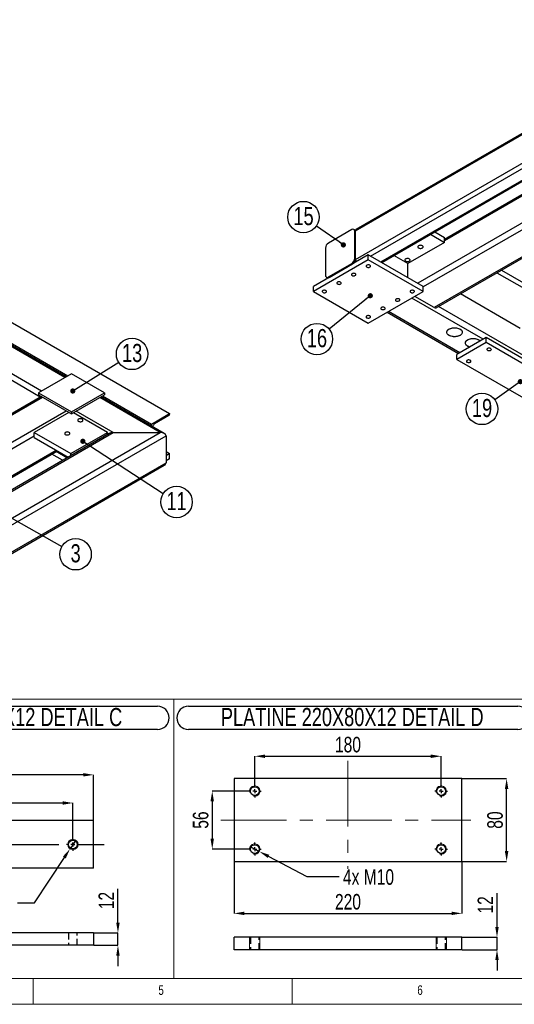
# Model space of a CAD drawing. Header units: millimetres. Extents: x 5 to 589, y 5 to 415.
# Tile 3 of 14: x 194 to 290, y 5 to 195. Entities that reach past the tile are written whole.
import ezdxf

# ---------------------------------------------------------------- set-up
doc = ezdxf.new("R2010")
doc.units = ezdxf.units.MM
doc.header["$PDSIZE"] = -1
doc.linetypes.add('CENTERX2', pattern=[20.32, 12.7, -2.54, 2.54, -2.54])
doc.linetypes.add('HIDDEN', pattern=[1.905, 1.27, -0.635])
for name, color, linetype in [('COTES', 1, 'Continuous'), ('NOTES', 6, 'Continuous'), ('TRAIT-FINS', 9, 'Continuous'), ('TRAIT-MIXTES', 3, 'CENTERX2'), ('TRAIT-TIRET', 2, 'HIDDEN')]:
    doc.layers.add(name, color=color, linetype=linetype)
doc.layers.add('TRAIT-FORT', color=4, linetype='Continuous', lineweight=25)
doc.styles.add('SLDTEXTSTYLE2', font='TXT', dxfattribs={"width": 0.75})
doc.dimstyles.new('SLDDIMSTYLE5', dxfattribs={"dimtxt": 0.18, "dimasz": 1, "dimexe": 0, "dimexo": 0.0625, "dimgap": 0, "dimtad": 0, "dimtih": 1, "dimtoh": 1, "dimdec": 0, "dimrnd": 1e-09, "dimzin": 0, "dimdsep": 46, "dimtxsty": 'Standard', "dimblk1": 'DOT', "dimblk2": 'DOT', "dimsah": 1, "dimcen": 0.09, "dimadec": 0, "dimazin": 0, "dimtfac": 1, "dimtdec": 0, "dimtofl": 0, "dimtmove": 0, "dimatfit": 3, "dimldrblk": 'DOT', "dimfxl": 1, "dimfrac": 2, "dimtolj": 1, "dimtzin": 0, "dimarcsym": 0})
doc.dimstyles.new('SLDDIMSTYLE7', dxfattribs={"dimtxt": 3, "dimasz": 2, "dimexe": 0, "dimexo": 0.0625, "dimgap": 0.75, "dimtad": 1, "dimdec": 0, "dimlfac": 5, "dimrnd": 1e-09, "dimzin": 12, "dimdsep": 46, "dimtxsty": 'SLDTEXTSTYLE2', "dimsah": 1, "dimcen": 0.09, "dimadec": 0, "dimazin": 3, "dimtfac": 1, "dimtdec": 0, "dimtmove": 0, "dimatfit": 0, "dimfxl": 1, "dimfrac": 2, "dimtolj": 1, "dimtzin": 12, "dimarcsym": 0})
doc.dimstyles.new('SLDDIMSTYLE8', dxfattribs={"dimtxt": 3, "dimasz": 2, "dimexe": 0, "dimexo": 0.0625, "dimgap": 0.75, "dimtad": 1, "dimdec": 0, "dimlfac": 5, "dimrnd": 1e-09, "dimzin": 12, "dimdsep": 46, "dimtxsty": 'SLDTEXTSTYLE2', "dimsah": 1, "dimcen": 0.09, "dimadec": 0, "dimazin": 3, "dimtfac": 1, "dimtdec": 0, "dimtofl": 0, "dimtmove": 0, "dimatfit": 3, "dimfxl": 1, "dimfrac": 2, "dimtolj": 1, "dimtzin": 12, "dimarcsym": 0})
doc.dimstyles.new('SLDDIMSTYLE9', dxfattribs={"dimtxt": 3, "dimasz": 2, "dimexe": 0, "dimexo": 0.0625, "dimgap": 0.75, "dimtad": 0, "dimtih": 1, "dimtoh": 1, "dimdec": 0, "dimlfac": 5, "dimrnd": 1e-09, "dimzin": 12, "dimdsep": 46, "dimtxsty": 'SLDTEXTSTYLE2', "dimblk1": 'NONE', "dimsah": 1, "dimcen": 0, "dimadec": 0, "dimazin": 3, "dimtfac": 1, "dimtdec": 0, "dimtmove": 0, "dimatfit": 3, "dimldrblk": 'NONE', "dimfxl": 1, "dimfrac": 2, "dimtolj": 1, "dimtzin": 12, "dimarcsym": 0})

# ---------------------------------------------------------------- blocks, each defined once
blk = doc.blocks.new('SW_NOTE_7')
at = {"layer": 'NOTES', "color": 0}
blk.add_circle((2.64, -1.5), 3.04, dxfattribs=at)
at = {"layer": 'NOTES', "color": 0, "insert": (2.65, 0.44), "char_height": 3.5, "attachment_point": 2, "style": 'SLDTEXTSTYLE2'}
blk.add_mtext('3', dxfattribs=at)
blk = doc.blocks.new('_Dot')
at = {"color": 0, "linetype": 'ByBlock', "lineweight": -2}
blk.add_line((-0.5, 0), (-1, 0), dxfattribs=at)
at = {"color": 0, "linetype": 'ByBlock', "const_width": 0.5}
blk.add_lwpolyline([(-0.25, 0, 1), (0.25, 0, 1)], format="xyb", close=True, dxfattribs=at)
blk = doc.blocks.new('SW_NOTE_14')
at = {"layer": 'NOTES', "color": 0}
blk.add_circle((2.58, 1.61), 3.04, dxfattribs=at)
at = {"layer": 'NOTES', "color": 0, "insert": (2.59, 3.55), "char_height": 3.5, "attachment_point": 2, "style": 'SLDTEXTSTYLE2'}
blk.add_mtext('13', dxfattribs=at)
blk = doc.blocks.new('SW_NOTE_15')
at = {"layer": 'NOTES', "color": 0}
blk.add_circle((2.55, -1.65), 3.04, dxfattribs=at)
at = {"layer": 'NOTES', "color": 0, "insert": (2.56, 0.28), "char_height": 3.5, "attachment_point": 2, "style": 'SLDTEXTSTYLE2'}
blk.add_mtext('11', dxfattribs=at)
blk = doc.blocks.new('SW_NOTE_23')
at = {"layer": 'NOTES', "color": 0}
blk.add_circle((-2.49, 1.74), 3.04, dxfattribs=at)
at = {"layer": 'NOTES', "color": 0, "insert": (-2.48, 3.68), "char_height": 3.5, "attachment_point": 2, "style": 'SLDTEXTSTYLE2'}
blk.add_mtext('15', dxfattribs=at)
blk = doc.blocks.new('SW_NOTE_31')
at = {"layer": 'NOTES', "color": 0}
blk.add_circle((-2.48, -1.76), 3.04, dxfattribs=at)
at = {"layer": 'NOTES', "color": 0, "insert": (-2.47, 0.17), "char_height": 3.5, "attachment_point": 2, "style": 'SLDTEXTSTYLE2'}
blk.add_mtext('19', dxfattribs=at)
blk = doc.blocks.new('SW_NOTE_32')
at = {"layer": 'NOTES', "color": 0}
blk.add_circle((-2.36, -1.92), 3.04, dxfattribs=at)
at = {"layer": 'NOTES', "color": 0, "insert": (-2.35, 0.02), "char_height": 3.5, "attachment_point": 2, "style": 'SLDTEXTSTYLE2'}
blk.add_mtext('16', dxfattribs=at)
blk = doc.blocks.new('_D_38')
at = {"layer": 'COTES', "color": 0, "lineweight": -2, "transparency": 16777216}
for p, q in [((238.45, 46.18), (231.56, 46.18)), ((231.56, 44.18), (231.56, 36.98)), ((238.45, 34.98), (231.56, 34.98))]:
    blk.add_line(p, q, dxfattribs=at)
at = {"layer": 'COTES', "color": 0, "transparency": 16777216}
for points in [[(231.22, 44.18), (231.89, 44.18), (231.56, 46.18)], [(231.22, 36.98), (231.89, 36.98), (231.56, 34.98)]]:
    blk.add_solid(points, dxfattribs=at)
at = {"layer": 'Defpoints', "color": 0, "transparency": 16777216}
for p in [(238.52, 46.18), (231.56, 34.98), (238.52, 34.98)]:
    blk.add_point(p, dxfattribs=at)
at = {"layer": 'COTES', "color": 0, "transparency": 16777216, "insert": (227.81, 40.58), "char_height": 3, "attachment_point": 2, "rotation": 90, "style": 'SLDTEXTSTYLE2'}
blk.add_mtext('\\A1;56', dxfattribs=at)
blk = doc.blocks.new('_D_39')
at = {"layer": 'COTES', "color": 0, "lineweight": -2, "transparency": 16777216}
for p, q in [((279.83, 48.58), (288.41, 48.58)), ((288.41, 34.58), (288.41, 46.58)), ((279.83, 32.58), (288.41, 32.58))]:
    blk.add_line(p, q, dxfattribs=at)
at = {"layer": 'COTES', "color": 0, "transparency": 16777216}
for points in [[(288.07, 46.58), (288.74, 46.58), (288.41, 48.58)], [(288.07, 34.58), (288.74, 34.58), (288.41, 32.58)]]:
    blk.add_solid(points, dxfattribs=at)
at = {"layer": 'Defpoints', "color": 0, "transparency": 16777216}
for p in [(279.77, 48.58), (288.41, 48.58), (279.77, 32.58)]:
    blk.add_point(p, dxfattribs=at)
at = {"layer": 'COTES', "color": 0, "transparency": 16777216, "insert": (284.66, 40.58), "char_height": 3, "attachment_point": 2, "rotation": 90, "style": 'SLDTEXTSTYLE2'}
blk.add_mtext('\\A1;80', dxfattribs=at)
blk = doc.blocks.new('_D_40')
at = {"layer": 'COTES', "color": 0, "lineweight": -2, "transparency": 16777216}
for p, q in [((239.77, 47.5), (239.77, 52.91)), ((241.77, 52.91), (273.77, 52.91)), ((275.77, 47.5), (275.77, 52.91))]:
    blk.add_line(p, q, dxfattribs=at)
at = {"layer": 'COTES', "color": 0, "transparency": 16777216}
for points in [[(241.77, 53.24), (241.77, 52.57), (239.77, 52.91)], [(273.77, 53.24), (273.77, 52.57), (275.77, 52.91)]]:
    blk.add_solid(points, dxfattribs=at)
at = {"layer": 'Defpoints', "color": 0, "transparency": 16777216}
for p in [(275.77, 52.91), (239.77, 47.43), (275.77, 47.43)]:
    blk.add_point(p, dxfattribs=at)
at = {"layer": 'COTES', "color": 0, "transparency": 16777216, "insert": (257.77, 56.66), "char_height": 3, "attachment_point": 2, "style": 'SLDTEXTSTYLE2'}
blk.add_mtext('\\A1;180', dxfattribs=at)
blk = doc.blocks.new('_D_41')
at = {"layer": 'COTES', "color": 0, "lineweight": -2, "transparency": 16777216}
for p, q in [((235.77, 32.52), (235.77, 22.56)), ((279.77, 32.52), (279.77, 22.56)), ((237.77, 22.56), (277.77, 22.56))]:
    blk.add_line(p, q, dxfattribs=at)
at = {"layer": 'COTES', "color": 0, "transparency": 16777216}
for points in [[(237.77, 22.9), (237.77, 22.23), (235.77, 22.56)], [(277.77, 22.9), (277.77, 22.23), (279.77, 22.56)]]:
    blk.add_solid(points, dxfattribs=at)
at = {"layer": 'Defpoints', "color": 0, "transparency": 16777216}
for p in [(235.77, 32.58), (279.77, 32.58), (279.77, 22.56)]:
    blk.add_point(p, dxfattribs=at)
at = {"layer": 'COTES', "color": 0, "transparency": 16777216, "insert": (257.77, 26.31), "char_height": 3, "attachment_point": 2, "style": 'SLDTEXTSTYLE2'}
blk.add_mtext('\\A1;220', dxfattribs=at)
blk = doc.blocks.new('_D_42')
at = {"layer": 'COTES', "color": 0, "lineweight": -2, "transparency": 16777216}
for p, q in [((238.88, 35.46), (240.65, 34.51)), ((249.88, 29.59), (242.41, 33.57)), ((256.05, 29.59), (249.88, 29.59))]:
    blk.add_line(p, q, dxfattribs=at)
at = {"layer": 'COTES', "color": 0, "transparency": 16777216}
blk.add_solid([(242.57, 33.87), (242.26, 33.28), (240.65, 34.51)], dxfattribs=at)
at = {"layer": 'Defpoints', "color": 0, "transparency": 16777216}
for p in [(238.88, 35.46), (240.65, 34.51)]:
    blk.add_point(p, dxfattribs=at)
at = {"layer": 'COTES', "color": 0, "transparency": 16777216, "insert": (256.8, 31.09), "char_height": 3, "attachment_point": 1, "style": 'SLDTEXTSTYLE2'}
blk.add_mtext('\\A1;4x M10', dxfattribs=at)
blk = doc.blocks.new('_None')
blk = doc.blocks.new('SW_NOTE_36')
at = {"layer": 'NOTES', "color": 0}
for p, q in [((-0.06, 4.83), (63.56, 4.83)), ((63.56, 0.34), (-0.06, 0.34))]:
    blk.add_line(p, q, dxfattribs=at)
for centre, start, end in [((-0.06, 2.59), 90, 270), ((63.56, 2.59), 270, 90)]:
    blk.add_arc(centre, 2.25, start, end, dxfattribs=at)
at = {"layer": 'NOTES', "color": 0, "insert": (31.55, 4.51), "char_height": 3.5, "attachment_point": 2, "style": 'SLDTEXTSTYLE2'}
blk.add_mtext('PLATINE 220X80X12 DETAIL D', dxfattribs=at)
blk = doc.blocks.new('SW_CENTERMARKSYMBOL_20')
at = {"layer": 'TRAIT-MIXTES', "color": 0}
for p, q in [((-0.8, 0), (-1.25, 0)), ((0, 0), (-0.4, 0)), ((0, 0.8), (0, 1.25)), ((0, 0), (0, 0.4)), ((0, 0), (0, -0.4)), ((0, 0), (0.4, 0)), ((0.8, 0), (1.25, 0)), ((0, -0.8), (0, -1.25))]:
    blk.add_line(p, q, dxfattribs=at)
blk = doc.blocks.new('SW_CENTERMARKSYMBOL_21')
at = {"layer": 'TRAIT-MIXTES', "color": 0}
for p, q in [((-0.8, 0), (-1.25, 0)), ((0, 0), (-0.4, 0)), ((0, 0.8), (0, 1.25)), ((0, 0), (0, 0.4)), ((0, 0), (0, -0.4)), ((0, 0), (0.4, 0)), ((0.8, 0), (1.25, 0)), ((0, -0.8), (0, -1.25))]:
    blk.add_line(p, q, dxfattribs=at)
blk = doc.blocks.new('SW_CENTERMARKSYMBOL_22')
at = {"layer": 'TRAIT-MIXTES', "color": 0}
for p, q in [((-0.8, 0), (-1.25, 0)), ((0, 0), (-0.4, 0)), ((0, 0.8), (0, 1.25)), ((0, 0), (0, 0.4)), ((0, 0), (0, -0.4)), ((0, 0), (0.4, 0)), ((0.8, 0), (1.25, 0)), ((0, -0.8), (0, -1.25))]:
    blk.add_line(p, q, dxfattribs=at)
blk = doc.blocks.new('SW_CENTERMARKSYMBOL_23')
at = {"layer": 'TRAIT-MIXTES', "color": 0}
for p, q in [((-0.8, 0), (-1.25, 0)), ((0, 0), (-0.4, 0)), ((0, 0.8), (0, 1.25)), ((0, 0), (0, 0.4)), ((0, 0), (0, -0.4)), ((0, 0), (0.4, 0)), ((0.8, 0), (1.25, 0)), ((0, -0.8), (0, -1.25))]:
    blk.add_line(p, q, dxfattribs=at)
blk = doc.blocks.new('_D_50')
at = {"layer": 'COTES', "color": 0, "lineweight": -2, "transparency": 16777216}
for p, q in [((205.2, 36.7), (204.1, 35.03)), ((197.22, 24.58), (203, 33.36)), ((193.95, 24.58), (197.22, 24.58))]:
    blk.add_line(p, q, dxfattribs=at)
at = {"layer": 'COTES', "color": 0, "transparency": 16777216}
blk.add_solid([(202.72, 33.54), (203.28, 33.18), (204.1, 35.03)], dxfattribs=at)
at = {"layer": 'Defpoints', "color": 0, "transparency": 16777216}
for p in [(205.2, 36.7), (204.1, 35.03)]:
    blk.add_point(p, dxfattribs=at)
at = {"layer": 'COTES', "color": 0, "transparency": 16777216, "insert": (181.57, 26.08), "char_height": 3, "attachment_point": 1, "style": 'SLDTEXTSTYLE2'}
blk.add_mtext('\\A1;2x M10', dxfattribs=at)
blk = doc.blocks.new('_D_51')
at = {"layer": 'COTES', "color": 0, "lineweight": -2, "transparency": 16777216}
for p, q in [((168.65, 37.18), (168.65, 43.88)), ((170.65, 43.88), (202.65, 43.88)), ((204.65, 37.18), (204.65, 43.88))]:
    blk.add_line(p, q, dxfattribs=at)
at = {"layer": 'COTES', "color": 0, "transparency": 16777216}
for points in [[(170.65, 44.21), (170.65, 43.54), (168.65, 43.88)], [(202.65, 44.21), (202.65, 43.54), (204.65, 43.88)]]:
    blk.add_solid(points, dxfattribs=at)
at = {"layer": 'Defpoints', "color": 0, "transparency": 16777216}
for p in [(204.65, 43.88), (168.65, 37.12), (204.65, 37.12)]:
    blk.add_point(p, dxfattribs=at)
at = {"layer": 'COTES', "color": 0, "transparency": 16777216, "insert": (186.65, 47.63), "char_height": 3, "attachment_point": 2, "style": 'SLDTEXTSTYLE2'}
blk.add_mtext('\\A1;=180=', dxfattribs=at)
blk = doc.blocks.new('_D_52')
at = {"layer": 'COTES', "color": 0, "lineweight": -2, "transparency": 16777216}
for p, q in [((164.65, 40.53), (164.65, 49.32)), ((206.65, 49.32), (166.65, 49.32)), ((208.65, 40.53), (208.65, 49.32))]:
    blk.add_line(p, q, dxfattribs=at)
at = {"layer": 'COTES', "color": 0, "transparency": 16777216}
for points in [[(166.65, 49.66), (166.65, 48.99), (164.65, 49.32)], [(206.65, 49.66), (206.65, 48.99), (208.65, 49.32)]]:
    blk.add_solid(points, dxfattribs=at)
at = {"layer": 'Defpoints', "color": 0, "transparency": 16777216}
for p in [(164.65, 49.32), (164.65, 40.47), (208.65, 40.47)]:
    blk.add_point(p, dxfattribs=at)
at = {"layer": 'COTES', "color": 0, "transparency": 16777216, "insert": (186.65, 53.07), "char_height": 3, "attachment_point": 2, "style": 'SLDTEXTSTYLE2'}
blk.add_mtext('\\A1;=220=', dxfattribs=at)
blk = doc.blocks.new('SW_NOTE_38')
at = {"layer": 'NOTES', "color": 0}
for p, q in [((-0.1, 4.84), (63.94, 4.84)), ((63.94, 0.35), (-0.1, 0.35))]:
    blk.add_line(p, q, dxfattribs=at)
for centre, start, end in [((-0.1, 2.6), 90, 270), ((63.94, 2.6), 270, 90)]:
    blk.add_arc(centre, 2.25, start, end, dxfattribs=at)
at = {"layer": 'NOTES', "color": 0, "insert": (31.77, 4.51), "char_height": 3.5, "attachment_point": 2, "style": 'SLDTEXTSTYLE2'}
blk.add_mtext('PLATINE 220X46X12 DETAIL C', dxfattribs=at)
blk = doc.blocks.new('SW_CENTERMARKSYMBOL_28')
at = {"layer": 'TRAIT-MIXTES', "color": 0}
for p, q in [((-0.8, 0), (-1.25, 0)), ((0, 0), (-0.4, 0)), ((0, 0.8), (0, 1.25)), ((0, 0), (0, 0.4)), ((0, 0), (0, -0.4)), ((0, 0), (0.4, 0)), ((0.8, 0), (6.02, 0)), ((0, -0.8), (0, -1.25))]:
    blk.add_line(p, q, dxfattribs=at)
blk = doc.blocks.new('SW_CENTERMARKSYMBOL_29')
at = {"layer": 'TRAIT-MIXTES', "color": 0}
for p, q in [((-0.8, 0), (-5.85, 0)), ((0, 0), (-0.4, 0)), ((0, 0.8), (0, 1.25)), ((0, 0), (0, 0.4)), ((0, 0), (0, -0.4)), ((0, 0), (0.4, 0)), ((0.8, 0), (33.27, 0)), ((0, -0.8), (0, -1.25))]:
    blk.add_line(p, q, dxfattribs=at)
blk = doc.blocks.new('_D_54')
at = {"layer": 'COTES', "color": 0, "lineweight": -2, "transparency": 16777216}
for p, q in [((213.35, 20.79), (213.35, 27.29)), ((208.71, 18.79), (213.35, 18.79)), ((213.35, 16.39), (213.35, 18.79)), ((208.71, 16.39), (213.35, 16.39)), ((213.35, 14.39), (213.35, 12.39))]:
    blk.add_line(p, q, dxfattribs=at)
at = {"layer": 'COTES', "color": 0, "transparency": 16777216}
for points in [[(213.01, 20.79), (213.68, 20.79), (213.35, 18.79)], [(213.01, 14.39), (213.68, 14.39), (213.35, 16.39)]]:
    blk.add_solid(points, dxfattribs=at)
at = {"layer": 'Defpoints', "color": 0, "transparency": 16777216}
for p in [(208.65, 18.79), (208.65, 16.39), (213.35, 16.39)]:
    blk.add_point(p, dxfattribs=at)
at = {"layer": 'COTES', "color": 0, "transparency": 16777216, "insert": (209.6, 25.04), "char_height": 3, "attachment_point": 2, "rotation": 90, "style": 'SLDTEXTSTYLE2'}
blk.add_mtext('\\A1;12', dxfattribs=at)
blk = doc.blocks.new('_D_55')
at = {"layer": 'COTES', "color": 0, "lineweight": -2, "transparency": 16777216}
for p, q in [((286.55, 19.95), (286.55, 26.45)), ((279.83, 17.95), (286.55, 17.95)), ((286.55, 15.55), (286.55, 17.95)), ((279.83, 15.55), (286.55, 15.55)), ((286.55, 13.55), (286.55, 11.55))]:
    blk.add_line(p, q, dxfattribs=at)
at = {"layer": 'COTES', "color": 0, "transparency": 16777216}
for points in [[(286.21, 19.95), (286.88, 19.95), (286.55, 17.95)], [(286.21, 13.55), (286.88, 13.55), (286.55, 15.55)]]:
    blk.add_solid(points, dxfattribs=at)
at = {"layer": 'Defpoints', "color": 0, "transparency": 16777216}
for p in [(279.77, 17.95), (286.55, 17.95), (279.77, 15.55)]:
    blk.add_point(p, dxfattribs=at)
at = {"layer": 'COTES', "color": 0, "transparency": 16777216, "insert": (282.8, 24.2), "char_height": 3, "attachment_point": 2, "rotation": 90, "style": 'SLDTEXTSTYLE2'}
blk.add_mtext('\\A1;12', dxfattribs=at)

msp = doc.modelspace()

# ---------------------------------------------------------------- linework, layer by layer
at = {"lineweight": 18}
for p, q in [((153.58, 63.91), (224.16, 63.91)), ((224.16, 10), (224.16, 63.91)), ((224.16, 10), (224.16, 63.91)), ((224.16, 63.91), (364.09, 63.91)), ((10, 10), (584, 10)), ((153.58, 10), (224.16, 10)), ((197, 10), (197, 5)), ((224.16, 10), (294.13, 10)), ((247, 5), (247, 10)), ((5, 5), (589, 5))]:
    msp.add_line(p, q, dxfattribs=at)
at = {"layer": 'TRAIT-FINS', "lineweight": 18}
for p, q in [((238.77, 15.55), (238.77, 17.95)), ((240.77, 17.95), (238.77, 17.95)), ((238.77, 15.55), (238.77, 17.95)), ((240.77, 17.95), (238.77, 17.95)), ((240.77, 15.55), (240.77, 17.95)), ((240.77, 15.55), (240.77, 17.95)), ((274.77, 15.55), (274.77, 17.95)), ((276.77, 17.95), (274.77, 17.95)), ((274.77, 15.55), (274.77, 17.95)), ((276.77, 17.95), (274.77, 17.95)), ((276.77, 15.55), (276.77, 17.95)), ((276.77, 15.55), (276.77, 17.95))]:
    msp.add_line(p, q, dxfattribs=at)
msp.add_circle((204.65, 35.87), 1, dxfattribs=at)
for centre in [(239.77, 46.18), (275.77, 46.18), (239.77, 34.98), (275.77, 34.98)]:
    msp.add_arc(centre, 1, 255, 195, dxfattribs=at)
at = {"layer": 'TRAIT-FORT', "lineweight": 25}
for p, q in [((203.11, 126.05), (83.47, 195.12)), ((203.35, 126.19), (83.87, 195.16)), ((92.52, 194.63), (223.33, 119.11)), ((198.59, 123.44), (78.94, 192.51)), ((88.98, 192.59), (203.68, 126.38)), ((259.22, 154.38), (310.35, 183.9)), ((310.37, 184.12), (259.35, 154.66)), ((259.22, 148.83), (310.42, 178.39)), ((262.12, 149.52), (310.91, 177.69)), ((264.1, 148.38), (312.89, 176.55)), ((264.28, 148.28), (313.19, 176.52)), ((319.54, 172.14), (271.24, 144.26)), ((320.67, 171.49), (272.3, 143.56)), ((305.94, 169.78), (276.4, 152.73)), ((306.17, 169.65), (276.4, 152.46)), ((325.69, 169.16), (274.42, 139.56)), ((274.82, 139.52), (326.09, 169.12)), ((258.51, 154.63), (253.99, 152.02)), ((259.06, 154.59), (258.91, 154.67)), ((259.23, 154.48), (259.06, 154.59)), ((259.08, 149.08), (259.08, 154.3)), ((259.08, 154.3), (259.22, 154.22)), ((259.22, 148.83), (259.22, 154.38)), ((259.22, 148.99), (259.22, 154.22)), ((274.53, 154.2), (276.4, 153.12)), ((276.4, 152.14), (269.33, 148.06)), ((273.68, 153.71), (276.4, 152.14)), ((276.4, 152.14), (276.4, 153.12)), ((253.42, 151.04), (253.42, 145.81)), ((261.7, 149.77), (251.09, 143.65)), ((261.7, 148.79), (251.09, 142.67)), ((259.08, 149.08), (259.22, 148.99)), ((261.7, 148.79), (261.7, 149.77)), ((272.3, 143.65), (261.7, 149.77)), ((272.3, 142.67), (261.7, 148.79)), ((269.33, 148.06), (266.61, 149.63)), ((253.99, 145.48), (258.51, 148.1)), ((254.13, 145.4), (258.66, 148.01)), ((258.51, 148.1), (258.66, 148.01)), ((269.33, 145.36), (269.33, 148.06)), ((287.39, 146.78), (298.11, 140.59)), ((253.59, 145.44), (253.73, 145.36)), ((253.73, 145.36), (253.9, 145.27)), ((253.99, 145.48), (254.13, 145.4)), ((286.54, 146.29), (298.11, 139.61)), ((251.09, 142.67), (251.09, 143.65)), ((251.09, 142.67), (261.7, 136.54)), ((261.7, 136.54), (272.3, 142.67)), ((272.3, 142.67), (272.3, 143.65)), ((283.9, 133.44), (270.11, 141.4)), ((274.42, 139.56), (270.68, 141.73)), ((291.04, 135.52), (279.47, 142.21)), ((321.66, 112.95), (275.22, 139.76)), ((265.35, 138.65), (279.14, 130.69)), ((279.37, 130.83), (265.59, 138.79)), ((284.46, 133.77), (278.81, 130.5)), ((284.46, 132.79), (284.46, 133.77)), ((300.02, 124.79), (284.46, 133.77)), ((284.46, 132.79), (278.81, 129.52)), ((300.02, 123.81), (284.46, 132.79)), ((198.35, 122.27), (184.44, 130.3)), ((278.81, 129.52), (278.81, 130.5)), ((278.81, 129.52), (294.36, 120.54)), ((204.38, 126.79), (198.02, 123.11)), ((210.75, 123.11), (204.38, 126.79)), ((198.56, 122.39), (147.49, 92.91)), ((147.89, 92.87), (198.8, 122.26)), ((198.02, 123.11), (204.38, 119.44)), ((198.02, 123.11), (198.02, 122.71)), ((198.02, 122.71), (204.38, 119.03)), ((204.38, 119.44), (210.75, 123.11)), ((204.38, 119.03), (210.75, 122.71)), ((221.5, 115.44), (209.83, 122.18)), ((222.3, 115.25), (210.06, 122.31)), ((210.39, 122.5), (219.8, 117.07)), ((210.75, 123.11), (210.75, 122.71)), ((152.41, 90.25), (203.32, 119.64)), ((203.89, 119.32), (197.17, 115.44)), ((204.38, 119.44), (204.38, 119.03)), ((211.31, 115.44), (204.74, 119.24)), ((212.44, 115.44), (205.3, 119.56)), ((219.8, 117.07), (223.33, 119.11)), ((223.16, 118.69), (220.44, 117.11)), ((223.33, 119.11), (223.33, 118.99)), ((219.8, 116.69), (219.8, 117.07)), ((160.05, 79.97), (221.5, 115.44)), ((160.05, 85.19), (212.44, 115.44)), ((211.65, 115.25), (160.05, 85.46)), ((160.05, 78.66), (222.63, 114.79)), ((160.61, 93.68), (197.17, 114.79)), ((197.17, 114.46), (197.17, 115.44)), ((197.17, 115.44), (204.24, 111.36)), ((197.17, 114.46), (203.73, 110.68)), ((204.24, 111.36), (211.31, 115.44)), ((211.31, 115.06), (211.31, 115.44)), ((212.44, 115.44), (221.5, 115.44)), ((222.63, 114.79), (222.63, 109.56)), ((165.14, 91.07), (201.41, 112.01)), ((165.37, 90.93), (201.65, 111.88)), ((202.66, 110.06), (200.59, 111.26)), ((203.51, 110.55), (201.44, 111.75)), ((204.24, 110.98), (204.24, 111.36)), ((222.63, 111.77), (223.33, 111.36)), ((223.33, 111.36), (222.63, 110.95)), ((223.33, 110.38), (222.63, 109.97)), ((223.33, 110.38), (223.33, 111.36)), ((160.05, 73.43), (222.63, 109.56)), ((160.05, 73.16), (222.3, 109.1)), ((279.77, 48.58), (235.77, 48.58)), ((235.77, 48.58), (235.77, 32.58)), ((279.77, 32.58), (279.77, 48.58)), ((208.65, 40.47), (164.65, 40.47)), ((208.65, 31.27), (208.65, 40.47)), ((235.77, 32.58), (279.77, 32.58)), ((208.65, 31.27), (164.65, 31.27)), ((208.65, 18.79), (164.65, 18.79)), ((208.65, 18.79), (208.65, 16.39)), ((279.77, 17.95), (235.77, 17.95)), ((235.77, 15.55), (235.77, 17.95)), ((279.77, 15.55), (279.77, 17.95)), ((208.65, 16.39), (164.65, 16.39)), ((279.77, 15.55), (235.77, 15.55))]:
    msp.add_line(p, q, dxfattribs=at)
at = {"layer": 'TRAIT-FORT', "lineweight": 25, "flags": 128}
for points in [[(271.41, 151.5), (271.32, 151.44), (271.27, 151.36), (271.26, 151.28), (271.28, 151.2), (271.34, 151.13), (271.43, 151.07), (271.55, 151.03), (271.68, 151), (271.82, 151), (271.95, 151.02), (272.08, 151.06), (272.17, 151.12), (272.24, 151.19), (272.27, 151.26), (272.27, 151.34), (272.23, 151.42), (272.15, 151.49), (272.05, 151.54), (271.92, 151.57), (271.78, 151.59), (271.65, 151.58), (271.52, 151.55), (271.41, 151.5)], [(268.92, 148.95), (268.83, 148.89), (268.78, 148.81), (268.77, 148.73), (268.79, 148.65), (268.85, 148.58), (268.94, 148.52), (269.06, 148.48), (269.19, 148.45), (269.33, 148.45), (269.46, 148.47), (269.59, 148.51), (269.68, 148.56), (269.75, 148.63), (269.79, 148.71), (269.78, 148.79), (269.74, 148.87), (269.66, 148.93), (269.56, 148.99), (269.43, 149.02), (269.3, 149.04), (269.16, 149.03), (269.03, 149), (268.92, 148.95)], [(261.4, 147.74), (261.32, 147.68), (261.28, 147.61), (261.27, 147.54), (261.31, 147.47), (261.37, 147.4), (261.47, 147.36), (261.59, 147.33), (261.71, 147.32), (261.84, 147.33), (261.95, 147.37), (262.04, 147.42), (262.1, 147.48), (262.12, 147.56), (262.11, 147.63), (262.06, 147.7), (261.97, 147.75), (261.87, 147.79), (261.74, 147.81), (261.62, 147.81), (261.5, 147.78), (261.4, 147.74)], [(255.74, 144.47), (255.66, 144.41), (255.62, 144.34), (255.62, 144.27), (255.65, 144.2), (255.72, 144.14), (255.81, 144.09), (255.93, 144.06), (256.06, 144.05), (256.18, 144.07), (256.29, 144.1), (256.38, 144.15), (256.44, 144.22), (256.46, 144.29), (256.45, 144.36), (256.4, 144.43), (256.32, 144.49), (256.21, 144.52), (256.09, 144.54), (255.96, 144.54), (255.84, 144.52), (255.74, 144.47)], [(258.57, 146.11), (258.49, 146.05), (258.45, 145.98), (258.45, 145.9), (258.48, 145.83), (258.55, 145.77), (258.64, 145.72), (258.76, 145.69), (258.88, 145.69), (259.01, 145.7), (259.12, 145.73), (259.21, 145.79), (259.27, 145.85), (259.29, 145.92), (259.28, 146), (259.23, 146.06), (259.14, 146.12), (259.04, 146.16), (258.92, 146.18), (258.79, 146.17), (258.67, 146.15), (258.57, 146.11)], [(252.91, 142.84), (252.84, 142.78), (252.79, 142.71), (252.79, 142.64), (252.82, 142.57), (252.89, 142.51), (252.98, 142.46), (253.1, 142.43), (253.23, 142.42), (253.35, 142.43), (253.46, 142.47), (253.55, 142.52), (253.61, 142.59), (253.64, 142.66), (253.62, 142.73), (253.57, 142.8), (253.49, 142.85), (253.38, 142.89), (253.26, 142.91), (253.13, 142.91), (253.01, 142.88), (252.91, 142.84)], [(269.88, 142.84), (269.81, 142.78), (269.76, 142.71), (269.76, 142.64), (269.79, 142.57), (269.86, 142.51), (269.96, 142.46), (270.07, 142.43), (270.2, 142.42), (270.32, 142.43), (270.43, 142.47), (270.52, 142.52), (270.58, 142.59), (270.61, 142.66), (270.59, 142.73), (270.54, 142.8), (270.46, 142.85), (270.35, 142.89), (270.23, 142.91), (270.1, 142.91), (269.98, 142.88), (269.88, 142.84)], [(267.05, 141.21), (266.98, 141.15), (266.94, 141.08), (266.93, 141.01), (266.96, 140.94), (267.03, 140.87), (267.13, 140.83), (267.24, 140.8), (267.37, 140.79), (267.49, 140.8), (267.61, 140.84), (267.69, 140.89), (267.75, 140.95), (267.78, 141.02), (267.76, 141.1), (267.71, 141.16), (267.63, 141.22), (267.52, 141.26), (267.4, 141.28), (267.27, 141.27), (267.15, 141.25), (267.05, 141.21)], [(264.22, 139.57), (264.15, 139.52), (264.11, 139.45), (264.1, 139.37), (264.13, 139.3), (264.2, 139.24), (264.3, 139.19), (264.41, 139.16), (264.54, 139.16), (264.66, 139.17), (264.78, 139.2), (264.87, 139.25), (264.93, 139.32), (264.95, 139.39), (264.94, 139.46), (264.88, 139.53), (264.8, 139.59), (264.69, 139.63), (264.57, 139.64), (264.45, 139.64), (264.33, 139.62), (264.22, 139.57)], [(261.4, 137.94), (261.32, 137.88), (261.28, 137.81), (261.27, 137.74), (261.31, 137.67), (261.37, 137.61), (261.47, 137.56), (261.59, 137.53), (261.71, 137.52), (261.84, 137.54), (261.95, 137.57), (262.04, 137.62), (262.1, 137.69), (262.12, 137.76), (262.11, 137.83), (262.06, 137.9), (261.97, 137.95), (261.87, 137.99), (261.74, 138.01), (261.62, 138.01), (261.5, 137.98), (261.4, 137.94)], [(277.29, 134.19), (277.14, 134.29), (277.02, 134.4), (276.93, 134.52), (276.87, 134.65), (276.85, 134.78), (276.87, 134.92), (276.91, 135.04), (277, 135.17), (277.11, 135.28), (277.25, 135.39), (277.42, 135.48), (277.61, 135.55), (277.82, 135.61), (278.04, 135.65), (278.27, 135.66), (278.5, 135.66), (278.72, 135.64), (278.94, 135.6), (279.14, 135.54), (279.33, 135.46), (279.49, 135.36), (279.63, 135.26), (279.73, 135.14), (279.81, 135.01), (279.85, 134.88), (279.85, 134.75), (279.82, 134.62), (279.75, 134.49), (279.66, 134.37), (279.53, 134.26), (279.37, 134.16), (279.19, 134.08), (278.99, 134.02), (278.78, 133.97), (278.55, 133.94), (278.32, 133.93), (278.09, 133.95), (277.87, 133.98), (277.66, 134.03), (277.47, 134.1), (277.29, 134.19)], [(279.41, 134.19), (279.24, 134.1), (279.04, 134.03), (278.83, 133.98), (278.61, 133.95), (278.38, 133.93), (278.15, 133.94), (277.93, 133.97), (277.71, 134.02), (277.51, 134.08), (277.33, 134.16), (277.18, 134.26), (277.05, 134.37), (276.95, 134.49), (276.89, 134.62), (276.85, 134.75), (276.86, 134.88), (276.9, 135.01), (276.97, 135.14), (277.08, 135.26), (277.21, 135.36), (277.38, 135.46), (277.56, 135.54), (277.76, 135.6), (277.98, 135.64), (278.21, 135.66), (278.44, 135.66), (278.67, 135.65), (278.89, 135.61), (279.09, 135.55), (279.28, 135.48), (279.45, 135.39), (279.6, 135.28), (279.71, 135.17), (279.79, 135.04), (279.84, 134.92), (279.85, 134.78), (279.83, 134.65), (279.77, 134.52), (279.68, 134.4), (279.56, 134.29), (279.41, 134.19)], [(280.88, 132.11), (280.73, 132.21), (280.61, 132.33), (280.52, 132.45), (280.47, 132.58), (280.44, 132.71), (280.46, 132.84), (280.51, 132.97), (280.59, 133.1), (280.7, 133.21), (280.84, 133.31), (281.01, 133.4), (281.2, 133.48), (281.41, 133.53), (281.63, 133.57), (281.86, 133.59), (282.09, 133.59), (282.31, 133.57), (282.53, 133.52), (282.74, 133.46), (282.92, 133.38), (283.08, 133.29), (283.22, 133.18), (283.3, 133.1)], [(281.3, 131.94), (281.1, 132.01), (280.92, 132.09), (280.77, 132.19), (280.64, 132.3), (280.54, 132.42), (280.48, 132.54), (280.45, 132.68), (280.45, 132.81), (280.49, 132.94), (280.56, 133.06), (280.67, 133.18), (280.81, 133.29), (280.97, 133.38), (281.15, 133.46), (281.36, 133.52), (281.57, 133.57), (281.8, 133.59), (282.03, 133.59), (282.26, 133.57), (282.48, 133.53), (282.69, 133.48), (282.88, 133.4), (283.04, 133.31), (283.19, 133.21), (283.3, 133.1)], [(284.73, 131.65), (284.65, 131.6), (284.61, 131.53), (284.61, 131.45), (284.64, 131.38), (284.71, 131.32), (284.8, 131.27), (284.92, 131.24), (285.05, 131.24), (285.17, 131.25), (285.28, 131.28), (285.37, 131.34), (285.43, 131.4), (285.46, 131.47), (285.44, 131.54), (285.39, 131.61), (285.31, 131.67), (285.2, 131.71), (285.08, 131.73), (284.95, 131.72), (284.83, 131.7), (284.73, 131.65)], [(280.77, 129.37), (280.7, 129.31), (280.65, 129.24), (280.65, 129.17), (280.68, 129.1), (280.75, 129.04), (280.84, 128.99), (280.96, 128.96), (281.09, 128.95), (281.21, 128.96), (281.32, 129), (281.41, 129.05), (281.47, 129.11), (281.5, 129.19), (281.48, 129.26), (281.43, 129.33), (281.35, 129.38), (281.24, 129.42), (281.12, 129.44), (280.99, 129.44), (280.87, 129.41), (280.77, 129.37)], [(206.45, 118.01), (206.34, 118.06), (206.21, 118.09), (206.08, 118.1), (205.94, 118.08), (205.81, 118.05), (205.71, 117.99), (205.63, 117.93), (205.59, 117.85), (205.59, 117.77), (205.62, 117.69), (205.69, 117.62), (205.78, 117.57), (205.91, 117.53), (206.04, 117.51), (206.18, 117.51), (206.31, 117.54), (206.43, 117.58), (206.52, 117.64), (206.58, 117.71), (206.6, 117.79), (206.59, 117.87), (206.54, 117.95), (206.45, 118.01)], [(203.94, 115.46), (203.83, 115.5), (203.7, 115.53), (203.56, 115.54), (203.43, 115.53), (203.3, 115.49), (203.2, 115.44), (203.12, 115.37), (203.08, 115.3), (203.07, 115.22), (203.11, 115.14), (203.18, 115.07), (203.27, 115.01), (203.39, 114.97), (203.53, 114.96), (203.67, 114.96), (203.8, 114.98), (203.92, 115.03), (204.01, 115.09), (204.07, 115.16), (204.09, 115.24), (204.08, 115.32), (204.03, 115.39), (203.94, 115.46)]]:
    msp.add_lwpolyline(points, dxfattribs=at)
at = {"layer": 'TRAIT-FORT', "lineweight": 25}
for centre in [(239.77, 46.18), (275.77, 46.18), (204.65, 35.87), (239.77, 34.98), (275.77, 34.98)]:
    msp.add_circle(centre, 0.85, dxfattribs=at)
for centre, radius, start, end in [((258.73, 154.36), 0.349, 350.786, 129.2033), ((258.84, 154.27), 0.384, 352.7442, 55.9436), ((259.51, 154.42), 0.288, 124.0564, 187.2558), ((254.65, 150.98), 1.23, 122.6055, 177.3945), ((257.85, 149.13), 1.23, 302.6055, 357.3945), ((257.99, 149.05), 1.23, 302.6055, 357.3945), ((260.1, 148.86), 0.875, 182.1236, 210.9778), ((253.77, 145.75), 0.349, 170.786, 309.2033), ((253.9, 145.73), 0.402, 245.6929, 305.6176), ((274.66, 139.89), 0.402, 234.3824, 294.3071), ((281.77, 133.7), 1.82, 240.726, 255.0557), ((222.95, 119.01), 0.384, 302.6055, 357.3945), ((220.85, 116.46), 0.774, 122.7288, 175.2489)]:
    msp.add_arc(centre, radius, start, end, dxfattribs=at)
for centre, start_param, end_param in [((212.44, 114.79), 1.570796, 2.356113), ((212.44, 114.79), 1.570796, 2.356113), ((221.5, 114.79), 0, 1.570796), ((221.5, 114.79), 0, 1.570796), ((221.5, 109.56), 5.497706, 6.283185), ((221.5, 109.56), 5.497706, 6.283185)]:
    msp.add_ellipse(centre, major_axis=(1.13, 0), ratio=0.577382, start_param=start_param, end_param=end_param, dxfattribs=at)
at = {"layer": 'TRAIT-MIXTES', "lineweight": 18}
for p, q in [((257.77, 52.03), (257.77, 31.16)), ((233.23, 40.58), (281.52, 40.58))]:
    msp.add_line(p, q, dxfattribs=at)
at = {"layer": 'TRAIT-TIRET'}
for p, q in [((203.8, 18.79), (203.8, 16.39)), ((205.5, 16.39), (205.5, 18.79)), ((238.92, 17.95), (238.92, 15.55)), ((240.62, 15.55), (240.62, 17.95)), ((274.92, 17.95), (274.92, 15.55)), ((276.62, 15.55), (276.62, 17.95))]:
    msp.add_line(p, q, dxfattribs=at)

# ---------------------------------------------------------------- block references
at = {"layer": 'NOTES'}
for name, p in [('SW_NOTE_23', (251.67, 155.3)), ('SW_NOTE_32', (254.13, 135.39)), ('SW_NOTE_14', (213.5, 129)), ('SW_NOTE_31', (286.13, 121.75)), ('SW_NOTE_15', (222.11, 103.66)), ('SW_NOTE_7', (202.53, 93.42)), ('SW_NOTE_38', (157.04, 57.72)), ('SW_NOTE_36', (227.04, 57.73))]:
    msp.add_blockref(name, p, dxfattribs=at)
at = {"layer": 'TRAIT-MIXTES'}
for name, p in [('SW_CENTERMARKSYMBOL_23', (239.77, 46.18)), ('SW_CENTERMARKSYMBOL_20', (275.77, 46.18)), ('SW_CENTERMARKSYMBOL_29', (168.65, 35.87)), ('SW_CENTERMARKSYMBOL_28', (204.65, 35.87)), ('SW_CENTERMARKSYMBOL_22', (239.77, 34.98)), ('SW_CENTERMARKSYMBOL_21', (275.77, 34.98))]:
    msp.add_blockref(name, p, dxfattribs=at)

# ---------------------------------------------------------------- texts
at = {"layer": 'NOTES', "char_height": 1.85, "attachment_point": 1, "style": 'SLDTEXTSTYLE2'}
for s, insert in [('5', (221.17, 8.67)), ('6', (271.17, 8.67))]:
    msp.add_mtext(s, dxfattribs=dict(at, insert=insert))

# ---------------------------------------------------------------- dimensions: what is measured, and where the dimension line sits
at = {"layer": 'COTES'}
for base, p1, p2, picture, middle in [((275.77, 52.91), (239.77, 47.43), (275.77, 47.43), '_D_40', (257.77, 52.91)), ((279.77, 22.56), (235.77, 32.58), (279.77, 32.58), '_D_41', (257.77, 22.56))]:
    dim = msp.add_linear_dim(base=base, p1=p1, p2=p2, dimstyle='SLDDIMSTYLE8', dxfattribs=at)
    dim.commit()
    dim.dimension.update_dxf_attribs({"geometry": picture, "text_midpoint": middle, "dimtype": 160})
for base, p1, p2, picture, middle in [((164.65, 49.32), (208.65, 40.47), (164.65, 40.47), '_D_52', (186.65, 49.32)), ((204.65, 43.88), (168.65, 37.12), (204.65, 37.12), '_D_51', (186.65, 43.88))]:
    dim = msp.add_linear_dim(base=base, p1=p1, p2=p2, text='=<>=', dimstyle='SLDDIMSTYLE8', dxfattribs=at)
    dim.commit()
    dim.dimension.update_dxf_attribs({"geometry": picture, "text_midpoint": middle, "dimtype": 160})
for base, p1, p2, dimstyle, picture, middle in [((288.41, 48.58), (279.77, 32.58), (279.77, 48.58), 'SLDDIMSTYLE8', '_D_39', (288.41, 40.58)), ((231.56, 34.98), (238.52, 46.18), (238.52, 34.98), 'SLDDIMSTYLE7', '_D_38', (231.56, 40.58)), ((213.35, 16.39), (208.65, 18.79), (208.65, 16.39), 'SLDDIMSTYLE7', '_D_54', (213.35, 25.04)), ((286.55, 17.95), (279.77, 15.55), (279.77, 17.95), 'SLDDIMSTYLE7', '_D_55', (286.55, 24.2))]:
    dim = msp.add_linear_dim(base=base, p1=p1, p2=p2, angle=90, dimstyle=dimstyle, dxfattribs=at)
    dim.commit()
    dim.dimension.update_dxf_attribs({"geometry": picture, "text_midpoint": middle, "dimtype": 160})
for p1, p2, text, picture, middle in [((205.2, 36.7), (204.1, 35.03), '2x M<>', '_D_50', (187.39, 24.58)), ((238.88, 35.46), (240.65, 34.51), '4x M10', '_D_42', (262.61, 29.59))]:
    dim = msp.add_diameter_dim_2p(p1=p1, p2=p2, text=text, dimstyle='SLDDIMSTYLE9', override={"dimpost": '<>'}, dxfattribs=at)
    dim.commit()
    dim.dimension.update_dxf_attribs({"geometry": picture, "text_midpoint": middle, "dimtype": 163})

# ---------------------------------------------------------------- leaders
at = {"layer": 'NOTES'}
for points in [[(256.88, 151.66), (251.67, 155.3)], [(262.08, 141.85), (254.13, 135.39)], [(204.63, 123.45), (213.5, 129)], [(291.06, 125.26), (286.13, 121.75)], [(206.57, 113.74), (222.11, 103.66)], [(191.23, 99.82), (202.53, 93.42)]]:
    msp.add_leader(points, dimstyle='SLDDIMSTYLE5', dxfattribs=at)

doc.saveas('drawing.dxf')
